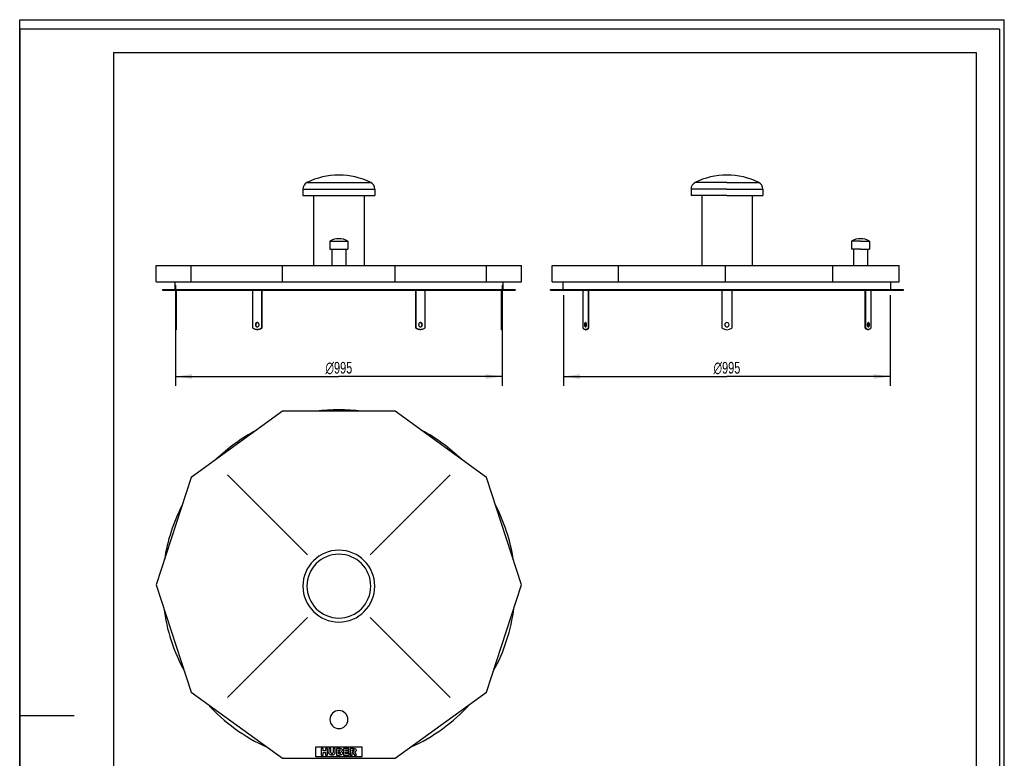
# Model space of a CAD drawing. Header units: millimetres. Extents: x 0 to 3000, y 0 to 4243.
# Tile 2 of 2: x 0 to 3000, y 1991 to 4243. Entities that reach past the tile are written whole.
import ezdxf

# ---------------------------------------------------------------- set-up
doc = ezdxf.new("R2010")
doc.units = ezdxf.units.MM
doc.header["$LTSCALE"] = 276.571429
doc.layers.get('0').update_dxf_attribs({"linetype": 'CONTINUOUS'})
for name, color, linetype in [('_2D-BEM', 7, 'CONTINUOUS'), ('_ACHSEN', 7, 'CONTINUOUS'), ('_KURVEN', 7, 'CONTINUOUS')]:
    doc.layers.add(name, color=color, linetype=linetype)
doc.styles.get("Standard").update_dxf_attribs({"font": 'txt', "width": 0.7})
doc.styles.add('TEXTSTYLE_4', font='gdt', dxfattribs={"width": 0.7})
doc.dimstyles.new('DIMSTYLE_1', dxfattribs={"dimtxt": 35.714286, "dimasz": 50, "dimexe": 2, "dimexo": 1, "dimtad": 1, "dimdec": 1, "dimtxsty": 'Standard', "dimblk": '_FILLED', "dimblk1": '_FILLED', "dimblk2": '_FILLED', "dimcen": 0.09, "dimadec": 1, "dimazin": 2, "dimtp": 0.8, "dimtm": 0.8, "dimtfac": 1, "dimtdec": 1, "dimtofl": 0, "dimtmove": 0, "dimatfit": 3, "dimldrblk": '_FILLED', "dimfxl": 1, "dimtolj": 1, "dimarcsym": 0})

# ---------------------------------------------------------------- blocks, each defined once
blk = doc.blocks.new('_FILLED')
at = {"color": 0, "linetype": 'ByBlock'}
blk.add_solid([(0, 0), (-1, 0.143), (-1, -0.143)], dxfattribs=at)
blk = doc.blocks.new('*D1')
at = {"layer": '_2D-BEM', "color": 2, "linetype": 'Continuous'}
for p, q in [((475, 3433.5), (475, 3126.4)), ((1470, 3433.5), (1470, 3126.4)), ((475, 3155), (972.5, 3155)), ((1470, 3155), (972.5, 3155))]:
    blk.add_line(p, q, dxfattribs=at)
at = {"layer": '_2D-BEM', "color": 2, "linetype": 'Continuous', "xscale": 50, "yscale": 50, "zscale": 50, "rotation": 180}
blk.add_blockref('_FILLED', (475, 3155), dxfattribs=at)
at = {"layer": '_2D-BEM', "color": 2, "linetype": 'Continuous', "xscale": 50, "yscale": 50, "zscale": 50}
blk.add_blockref('_FILLED', (1470, 3155), dxfattribs=at)
at = {"layer": '_2D-BEM', "color": 2, "linetype": 'Continuous', "insert": (972.5, 3199.6), "char_height": 35.714, "width": 193.878, "attachment_point": 2, "line_spacing_factor": 0.9, "style": 'TEXTSTYLE_4'}
blk.add_mtext('{\\Fgdt;n}\\Ftxt;995', dxfattribs=at)
blk = doc.blocks.new('*D2')
at = {"layer": '_2D-BEM', "color": 2, "linetype": 'Continuous'}
for p, q in [((1657.4, 3403.5), (1657.4, 3126.4)), ((2652.4, 3403.5), (2652.4, 3126.4)), ((1657.4, 3155), (2154.9, 3155)), ((2652.4, 3155), (2154.9, 3155))]:
    blk.add_line(p, q, dxfattribs=at)
at = {"layer": '_2D-BEM', "color": 2, "linetype": 'Continuous', "xscale": 50, "yscale": 50, "zscale": 50, "rotation": 180}
blk.add_blockref('_FILLED', (1657.4, 3155), dxfattribs=at)
at = {"layer": '_2D-BEM', "color": 2, "linetype": 'Continuous', "xscale": 50, "yscale": 50, "zscale": 50}
blk.add_blockref('_FILLED', (2652.4, 3155), dxfattribs=at)
at = {"layer": '_2D-BEM', "color": 2, "linetype": 'Continuous', "insert": (2154.9, 3199.6), "char_height": 35.714, "width": 193.878, "attachment_point": 2, "line_spacing_factor": 0.9, "style": 'TEXTSTYLE_4'}
blk.add_mtext('{\\Fgdt;n}\\Ftxt;995', dxfattribs=at)

msp = doc.modelspace()

# ---------------------------------------------------------------- linework, layer by layer
at = {"color": 7, "linetype": 'Continuous'}
for p, q in [((0, 4242.86), (3000, 4242.86)), ((0, 0), (0, 4242.86)), ((0, 4242.86), (3000, 4242.86)), ((0, 0), (0, 4242.86)), ((3000, 0), (3000, 4242.86)), ((3000, 0), (3000, 4242.86)), ((416.28, 3493.07), (522.51, 3493.07)), ((416.28, 3444.07), (416.28, 3493.07)), ((522.51, 3493.07), (633.27, 3493.07)), ((522.51, 3444.07), (522.51, 3493.07)), ((633.27, 3493.07), (800.62, 3493.07)), ((800.62, 3493.07), (1144.38, 3493.07)), ((800.62, 3444.07), (800.62, 3493.07)), ((1144.38, 3493.07), (1311.74, 3493.07)), ((1144.38, 3444.07), (1144.38, 3493.07)), ((1311.74, 3493.07), (1422.5, 3493.07)), ((1422.5, 3493.07), (1528.73, 3493.07)), ((1422.5, 3444.07), (1422.5, 3493.07)), ((1528.73, 3444.07), (1528.73, 3493.07)), ((1621.95, 3493.07), (1815.71, 3493.07)), ((1621.95, 3444.07), (1621.95, 3493.07)), ((1815.71, 3493.07), (1824.01, 3493.07)), ((1824.01, 3493.07), (2150.95, 3493.07)), ((1824.01, 3444.07), (1824.01, 3493.07)), ((2150.95, 3493.07), (2477.89, 3493.07)), ((2150.95, 3444.07), (2150.95, 3493.07)), ((2477.89, 3493.07), (2494.18, 3493.07)), ((2477.89, 3444.07), (2477.89, 3493.07)), ((2494.18, 3493.07), (2679.95, 3493.07)), ((2679.95, 3444.07), (2679.95, 3493.07)), ((416.28, 3444.07), (418.38, 3444.07)), ((418.38, 3444.07), (522.51, 3444.07)), ((473, 3444.07), (473, 3419.82)), ((522.51, 3444.07), (800.62, 3444.07)), ((800.62, 3444.07), (1144.38, 3444.07)), ((1144.38, 3444.07), (1422.5, 3444.07)), ((1422.5, 3444.07), (1526.62, 3444.07)), ((1472, 3444.07), (1472, 3419.82)), ((1526.62, 3444.07), (1528.73, 3444.07)), ((1621.95, 3444.07), (1824.01, 3444.07)), ((1655.45, 3419.82), (1655.45, 3444.07)), ((1824.01, 3444.07), (2150.95, 3444.07)), ((2150.95, 3444.07), (2477.89, 3444.07)), ((2477.89, 3444.07), (2679.95, 3444.07)), ((2654.45, 3419.82), (2654.45, 3444.07)), ((435, 3419.82), (435, 3417.82)), ((435, 3419.82), (473, 3419.82)), ((435, 3417.82), (475, 3417.82)), ((473, 3419.82), (1472, 3419.82)), ((475, 3417.82), (710.76, 3417.82)), ((710.76, 3417.82), (736.74, 3417.82)), ((736.74, 3417.82), (1208.26, 3417.82)), ((1208.26, 3417.82), (1234.24, 3417.82)), ((1234.24, 3417.82), (1470, 3417.82)), ((1470, 3417.82), (1510, 3417.82)), ((1472, 3419.82), (1510, 3419.82)), ((1510, 3419.82), (1510, 3417.82)), ((1617.45, 3419.82), (1655.45, 3419.82)), ((1617.45, 3417.82), (1617.45, 3419.82)), ((1617.45, 3417.82), (1657.45, 3417.82)), ((1655.45, 3419.82), (2154.95, 3419.82)), ((1657.45, 3417.82), (1716.6, 3417.82)), ((1716.6, 3417.82), (1716.8, 3417.82)), ((1716.8, 3417.82), (1731.6, 3417.82)), ((1731.6, 3417.82), (2139.95, 3417.82)), ((2139.95, 3417.82), (2154.95, 3417.82)), ((2154.95, 3419.82), (2654.45, 3419.82)), ((2154.95, 3417.82), (2169.95, 3417.82)), ((2169.95, 3417.82), (2578.29, 3417.82)), ((2578.29, 3417.82), (2593.1, 3417.82)), ((2593.1, 3417.82), (2593.29, 3417.82)), ((2593.29, 3417.82), (2652.45, 3417.82)), ((2652.45, 3417.82), (2692.45, 3417.82)), ((2654.45, 3419.82), (2692.45, 3419.82)), ((2692.45, 3417.82), (2692.45, 3419.82)), ((800.62, 3049.03), (522.51, 2846.97)), ((1144.38, 3049.03), (800.62, 3049.03)), ((1422.5, 2846.97), (1144.38, 3049.03)), ((522.51, 2846.97), (416.28, 2520.03)), ((1528.73, 2520.03), (1422.5, 2846.97)), ((416.28, 2520.03), (522.51, 2193.09)), ((1422.5, 2193.09), (1528.73, 2520.03)), ((522.51, 2193.09), (800.62, 1991.03)), ((1144.38, 1991.03), (1422.5, 2193.09)), ((800.62, 1991.03), (1144.38, 1991.03))]:
    msp.add_line(p, q, dxfattribs=at)
at = {"color": 3, "linetype": 'Continuous'}
for p, q in [((0, 4214.29), (0, 2121.43)), ((2985.71, 4214.29), (0, 4214.29)), ((2985.71, 4214.29), (2985.71, 0)), ((0, 2121.43), (0, 0)), ((0, 2121.43), (165.71, 2121.43))]:
    msp.add_line(p, q, dxfattribs=at)
at = {"color": 5, "linetype": 'Continuous'}
for p, q in [((285.71, 4142.86), (2914.29, 4142.86)), ((285.71, 4142.86), (285.71, 71.43)), ((2914.29, 4142.86), (2914.29, 71.43))]:
    msp.add_line(p, q, dxfattribs=at)
at = {"color": 7, "linetype": 'Continuous'}
for start, end in [(82.60619, 97.39381), (117.98568, 134.00006), (45.99994, 62.01432), (152.59572, 171.42086), (8.57914, 27.40428), (187.08117, 208.89974), (331.10026, 352.91883), (222.01372, 245.9895), (294.0105, 317.98628)]:
    msp.add_arc((972.5, 2516.03), 537.5, start, end, dxfattribs=at)
at = {"layer": '_ACHSEN', "color": 7, "linetype": 'Continuous'}
for p, q in [((863, 3726.64), (863, 3706.64)), ((1082, 3726.64), (1082, 3706.64)), ((2045.45, 3726.64), (2045.45, 3706.64)), ((2264.45, 3726.64), (2264.45, 3706.64)), ((863, 3706.64), (895.5, 3706.64)), ((895.5, 3706.64), (1049.5, 3706.64)), ((895.5, 3706.64), (895.5, 3493.07)), ((1049.5, 3706.64), (1082, 3706.64)), ((1049.5, 3706.64), (1049.5, 3493.07)), ((2077.95, 3706.64), (2045.45, 3706.64)), ((2154.95, 3706.64), (2077.95, 3706.64)), ((2077.95, 3706.64), (2077.95, 3493.07)), ((2154.95, 3706.64), (2231.95, 3706.64)), ((2231.95, 3706.64), (2264.45, 3706.64)), ((2231.95, 3706.64), (2231.95, 3493.07)), ((945, 3568.07), (945, 3543.07)), ((945, 3568.07), (1000, 3568.07)), ((945, 3543.07), (951.3, 3543.07)), ((951.3, 3543.07), (993.7, 3543.07)), ((951.3, 3543.07), (951.3, 3493.07)), ((993.7, 3543.07), (1000, 3543.07)), ((993.7, 3543.07), (993.7, 3493.07)), ((1000, 3568.07), (1000, 3543.07)), ((2534.45, 3568.07), (2534.45, 3543.07)), ((2561.95, 3568.07), (2534.45, 3568.07)), ((2540.75, 3543.07), (2534.45, 3543.07)), ((2561.95, 3543.07), (2540.75, 3543.07)), ((2540.75, 3543.07), (2540.75, 3493.07)), ((2561.95, 3568.07), (2589.45, 3568.07)), ((2561.95, 3543.07), (2583.15, 3543.07)), ((2583.15, 3543.07), (2589.45, 3543.07)), ((2583.15, 3543.07), (2583.15, 3493.07)), ((2589.45, 3568.07), (2589.45, 3543.07)), ((475, 3417.82), (475, 3302.82)), ((477, 3417.82), (477, 3302.82)), ((710.76, 3302.82), (710.76, 3417.82)), ((736.74, 3417.82), (736.74, 3302.82)), ((737.74, 3417.82), (737.74, 3302.82)), ((1207.26, 3302.82), (1207.26, 3417.82)), ((1208.26, 3302.82), (1208.26, 3417.82)), ((1234.24, 3417.82), (1234.24, 3302.82)), ((1468, 3302.82), (1468, 3417.82)), ((1470, 3302.82), (1470, 3417.82)), ((1716.6, 3302.82), (1716.6, 3417.82)), ((1731.6, 3417.82), (1731.6, 3302.82)), ((1733.33, 3417.82), (1733.33, 3302.82)), ((2139.95, 3302.82), (2139.95, 3417.82)), ((2169.95, 3417.82), (2169.95, 3302.82)), ((2576.56, 3302.82), (2576.56, 3417.82)), ((2578.29, 3302.82), (2578.29, 3417.82)), ((2593.29, 3417.82), (2593.29, 3302.82)), ((475, 3302.82), (475, 3297.82)), ((475, 3302.82), (477, 3302.82)), ((477, 3302.82), (477, 3297.82)), ((736.74, 3302.82), (737.74, 3302.82)), ((1208.26, 3302.82), (1207.26, 3302.82)), ((1468, 3297.82), (1468, 3302.82)), ((1470, 3302.82), (1468, 3302.82)), ((1470, 3297.82), (1470, 3302.82)), ((1731.6, 3302.82), (1733.33, 3302.82)), ((2578.29, 3302.82), (2576.56, 3302.82)), ((475, 3297.82), (477, 3297.82)), ((723.75, 3297.82), (724.75, 3297.82)), ((1221.25, 3297.82), (1220.25, 3297.82)), ((1470, 3297.82), (1468, 3297.82)), ((1724.1, 3297.82), (1725.83, 3297.82)), ((2585.79, 3297.82), (2584.06, 3297.82))]:
    msp.add_line(p, q, dxfattribs=at)
at = {"layer": '_ACHSEN', "color": 9, "linetype": 'Continuous'}
for p, q in [((863, 3726.64), (1082, 3726.64)), ((875.17, 3746.26), (1069.83, 3746.26)), ((2154.95, 3726.64), (2045.45, 3726.64)), ((2154.95, 3746.26), (2057.62, 3746.26)), ((2154.95, 3746.26), (2252.28, 3746.26)), ((2154.95, 3726.64), (2264.45, 3726.64))]:
    msp.add_line(p, q, dxfattribs=at)
at = {"layer": '_ACHSEN', "color": 7, "linetype": 'Continuous'}
for centre, radius, start, end in [((972.5, 3549.97), 219.1, 90, 116.37339), ((972.5, 3549.97), 219.1, 63.62661, 90), ((2154.95, 3549.97), 219.1, 90, 116.37339), ((2154.95, 3549.97), 219.1, 63.62661, 90), ((884.9, 3726.64), 21.9, 116.37339, 180), ((1060.1, 3726.64), 21.9, 0, 63.62661), ((2067.35, 3726.64), 21.9, 116.37339, 180), ((2242.55, 3726.64), 21.9, 0, 63.62661), ((972.5, 3517.57), 57.5, 90, 118.57188), ((972.5, 3517.57), 57.5, 61.42812, 90), ((2561.95, 3517.57), 57.5, 90, 118.57188), ((2561.95, 3517.57), 57.5, 61.42812, 90), ((724.76, 3314.39), 4.92, 95.89001, 101.56681), ((724.76, 3311.24), 4.92, 258.43319, 264.10999), ((1220.25, 3314.39), 4.92, 78.43319, 84.10999), ((1220.25, 3311.24), 4.92, 275.89001, 281.56681), ((2154.95, 3322.82), 25, 233.1301, 306.8699), ((2154.95, 3312.82), 6.5, 0, 180), ((2154.95, 3312.82), 6.5, 180, 360), ((723.75, 3316.57), 18.76, 270.00049, 273.05027), ((1221.25, 3316.57), 18.76, 266.94973, 269.99951), ((972.5, 2516.03), 109.5, 0, 180), ((972.5, 2516.03), 109.5, 180, 360), ((972.5, 2109.03), 27.5, 0, 180), ((972.5, 2109.03), 27.5, 180, 360)]:
    msp.add_arc(centre, radius, start, end, dxfattribs=at)
at = {"layer": '_ACHSEN', "color": 9, "linetype": 'Continuous'}
for start, end in [(0, 180), (180, 360)]:
    msp.add_arc((972.5, 2516.03), 97.33, start, end, dxfattribs=at)
at = {"layer": '_ACHSEN', "color": 7, "linetype": 'Continuous'}
for points, knots in [([(723.75, 3297.82), (722.59, 3297.82), (720.25, 3298.03), (716.85, 3299.01), (713.63, 3300.59), (711.68, 3302.02), (710.76, 3302.82)], [0, 0, 0, 0, 0.2452308, 0.4925188, 0.7436638, 1, 1, 1, 1]), ([(723.75, 3319.32), (723.02, 3319.32), (721.49, 3318.96), (719.62, 3317.48), (718.4, 3315.32), (718.12, 3313.66), (718.12, 3312.82)], [0, 0, 0, 0, 0.2332175, 0.4765998, 0.7336719, 1, 1, 1, 1]), ([(718.12, 3312.82), (718.12, 3311.97), (718.4, 3310.31), (719.62, 3308.15), (721.49, 3306.67), (723.02, 3306.32), (723.75, 3306.32)], [0, 0, 0, 0, 0.2663281, 0.5234002, 0.7667825, 1, 1, 1, 1]), ([(723.77, 3319.22), (723.12, 3319.08), (721.83, 3318.53), (720.32, 3317.03), (719.35, 3315.05), (719.12, 3313.56), (719.12, 3312.82)], [0, 0, 0, 0, 0.2340981, 0.4790666, 0.7358279, 1, 1, 1, 1]), ([(719.12, 3312.82), (719.12, 3312.07), (719.35, 3310.58), (720.32, 3308.6), (721.83, 3307.1), (723.12, 3306.55), (723.77, 3306.41)], [0, 0, 0, 0, 0.2641721, 0.5209334, 0.7659019, 1, 1, 1, 1]), ([(729.38, 3312.82), (729.38, 3313.66), (729.1, 3315.32), (727.88, 3317.48), (726.01, 3318.96), (724.49, 3319.32), (723.75, 3319.32)], [0, 0, 0, 0, 0.2663281, 0.5234002, 0.7667825, 1, 1, 1, 1]), ([(723.75, 3306.32), (724.49, 3306.32), (726.01, 3306.67), (727.88, 3308.15), (729.1, 3310.31), (729.38, 3311.97), (729.38, 3312.82)], [0, 0, 0, 0, 0.2332175, 0.4765998, 0.7336719, 1, 1, 1, 1]), ([(737.74, 3302.82), (736.83, 3302.02), (734.88, 3300.59), (731.65, 3299.01), (728.25, 3298.03), (725.91, 3297.82), (724.75, 3297.82)], [0, 0, 0, 0, 0.2563362, 0.5074812, 0.7547692, 1, 1, 1, 1]), ([(736.74, 3302.82), (735.06, 3301.36), (731.28, 3298.97), (726.91, 3297.96), (724.75, 3297.84)], [0, 0, 0, 0, 0.5074756, 1, 1, 1, 1]), ([(1220.25, 3297.82), (1219.09, 3297.82), (1216.75, 3298.03), (1213.35, 3299.01), (1210.13, 3300.59), (1208.18, 3302.02), (1207.26, 3302.82)], [0, 0, 0, 0, 0.2452308, 0.4925188, 0.7436638, 1, 1, 1, 1]), ([(1220.25, 3297.84), (1218.1, 3297.96), (1213.73, 3298.97), (1209.95, 3301.36), (1208.26, 3302.82)], [0, 0, 0, 0, 0.4925244, 1, 1, 1, 1]), ([(1221.25, 3319.32), (1220.52, 3319.32), (1218.99, 3318.96), (1217.12, 3317.48), (1215.9, 3315.32), (1215.62, 3313.66), (1215.62, 3312.82)], [0, 0, 0, 0, 0.2332175, 0.4765998, 0.7336719, 1, 1, 1, 1]), ([(1215.62, 3312.82), (1215.62, 3311.97), (1215.9, 3310.31), (1217.12, 3308.15), (1218.99, 3306.67), (1220.52, 3306.32), (1221.25, 3306.32)], [0, 0, 0, 0, 0.2663281, 0.5234002, 0.7667825, 1, 1, 1, 1]), ([(1225.88, 3312.82), (1225.88, 3313.56), (1225.66, 3315.05), (1224.68, 3317.03), (1223.17, 3318.53), (1221.88, 3319.08), (1221.23, 3319.22)], [0, 0, 0, 0, 0.2641721, 0.5209334, 0.7659019, 1, 1, 1, 1]), ([(1221.23, 3306.41), (1221.88, 3306.55), (1223.17, 3307.1), (1224.68, 3308.6), (1225.66, 3310.58), (1225.88, 3312.07), (1225.88, 3312.82)], [0, 0, 0, 0, 0.2340981, 0.4790666, 0.7358279, 1, 1, 1, 1]), ([(1226.88, 3312.82), (1226.88, 3313.66), (1226.6, 3315.32), (1225.38, 3317.48), (1223.51, 3318.96), (1221.99, 3319.32), (1221.25, 3319.32)], [0, 0, 0, 0, 0.2663281, 0.5234002, 0.7667825, 1, 1, 1, 1]), ([(1221.25, 3306.32), (1221.99, 3306.32), (1223.51, 3306.67), (1225.38, 3308.15), (1226.6, 3310.31), (1226.88, 3311.97), (1226.88, 3312.82)], [0, 0, 0, 0, 0.2332175, 0.4765998, 0.7336719, 1, 1, 1, 1]), ([(1234.24, 3302.82), (1233.33, 3302.02), (1231.38, 3300.59), (1228.15, 3299.01), (1224.75, 3298.03), (1222.41, 3297.82), (1221.25, 3297.82)], [0, 0, 0, 0, 0.2563362, 0.5074812, 0.7547692, 1, 1, 1, 1]), ([(1724.1, 3297.82), (1723.42, 3297.82), (1722.01, 3298.05), (1720.02, 3299.07), (1718.17, 3300.69), (1717.11, 3302.06), (1716.6, 3302.82)], [0, 0, 0, 0, 0.2165686, 0.4487191, 0.7078717, 1, 1, 1, 1]), ([(1724.1, 3319.32), (1723.88, 3319.32), (1723.43, 3319.22), (1722.8, 3318.82), (1722.24, 3318.2), (1721.56, 3317.05), (1721, 3315.23), (1720.85, 3313.65), (1720.85, 3312.82)], [0, 0, 0, 0, 0.0823068, 0.1731319, 0.2778899, 0.3984498, 0.6816237, 1, 1, 1, 1]), ([(1720.85, 3312.82), (1720.85, 3311.98), (1721, 3310.4), (1721.56, 3308.58), (1722.24, 3307.43), (1722.8, 3306.81), (1723.43, 3306.41), (1723.88, 3306.32), (1724.1, 3306.32)], [0, 0, 0, 0, 0.3183763, 0.6015502, 0.7221101, 0.8268681, 0.9176932, 1, 1, 1, 1]), ([(1724.97, 3319.08), (1724.59, 3318.87), (1723.87, 3318.15), (1723.15, 3316.68), (1722.69, 3314.85), (1722.58, 3313.51), (1722.58, 3312.82)], [0, 0, 0, 0, 0.1872653, 0.4228731, 0.6998833, 1, 1, 1, 1]), ([(1722.58, 3312.82), (1722.58, 3312.12), (1722.69, 3310.78), (1723.15, 3308.95), (1723.87, 3307.48), (1724.59, 3306.76), (1724.97, 3306.55)], [0, 0, 0, 0, 0.3001167, 0.5771269, 0.8127347, 1, 1, 1, 1]), ([(1727.35, 3312.82), (1727.35, 3313.65), (1727.2, 3315.23), (1726.64, 3317.05), (1725.95, 3318.2), (1725.39, 3318.82), (1724.77, 3319.22), (1724.31, 3319.32), (1724.1, 3319.32)], [0, 0, 0, 0, 0.3183763, 0.6015502, 0.7221101, 0.8268681, 0.9176932, 1, 1, 1, 1]), ([(1724.1, 3306.32), (1724.31, 3306.32), (1724.77, 3306.41), (1725.39, 3306.81), (1725.95, 3307.43), (1726.64, 3308.58), (1727.2, 3310.4), (1727.35, 3311.98), (1727.35, 3312.82)], [0, 0, 0, 0, 0.0823068, 0.1731319, 0.2778899, 0.3984498, 0.6816237, 1, 1, 1, 1]), ([(1731.6, 3302.82), (1731.09, 3302.06), (1730.03, 3300.69), (1728.18, 3299.07), (1726.18, 3298.05), (1724.78, 3297.82), (1724.1, 3297.82)], [0, 0, 0, 0, 0.2921283, 0.5512809, 0.7834314, 1, 1, 1, 1]), ([(1733.33, 3302.82), (1732.83, 3302.06), (1731.76, 3300.69), (1729.91, 3299.07), (1727.92, 3298.05), (1726.51, 3297.82), (1725.83, 3297.82)], [0, 0, 0, 0, 0.2921283, 0.5512809, 0.7834314, 1, 1, 1, 1]), ([(2584.06, 3297.82), (2583.39, 3297.82), (2581.98, 3298.05), (2579.98, 3299.07), (2578.13, 3300.69), (2577.07, 3302.06), (2576.56, 3302.82)], [0, 0, 0, 0, 0.2165686, 0.4487191, 0.7078717, 1, 1, 1, 1]), ([(2585.79, 3297.82), (2585.12, 3297.82), (2583.71, 3298.05), (2581.72, 3299.07), (2579.86, 3300.69), (2578.8, 3302.06), (2578.29, 3302.82)], [0, 0, 0, 0, 0.2165686, 0.4487191, 0.7078717, 1, 1, 1, 1]), ([(2585.79, 3319.32), (2585.58, 3319.32), (2585.12, 3319.22), (2584.5, 3318.82), (2583.94, 3318.2), (2583.26, 3317.05), (2582.69, 3315.23), (2582.54, 3313.65), (2582.54, 3312.82)], [0, 0, 0, 0, 0.0823068, 0.1731319, 0.2778899, 0.3984498, 0.6816237, 1, 1, 1, 1]), ([(2582.54, 3312.82), (2582.54, 3311.98), (2582.69, 3310.4), (2583.26, 3308.58), (2583.94, 3307.43), (2584.5, 3306.81), (2585.12, 3306.41), (2585.58, 3306.32), (2585.79, 3306.32)], [0, 0, 0, 0, 0.3183763, 0.6015502, 0.7221101, 0.8268681, 0.9176932, 1, 1, 1, 1]), ([(2587.31, 3312.82), (2587.31, 3313.51), (2587.21, 3314.85), (2586.74, 3316.68), (2586.02, 3318.15), (2585.31, 3318.87), (2584.93, 3319.08)], [0, 0, 0, 0, 0.3001167, 0.5771269, 0.8127347, 1, 1, 1, 1]), ([(2584.93, 3306.55), (2585.31, 3306.76), (2586.02, 3307.48), (2586.74, 3308.95), (2587.21, 3310.78), (2587.31, 3312.12), (2587.31, 3312.82)], [0, 0, 0, 0, 0.1872653, 0.4228731, 0.6998833, 1, 1, 1, 1]), ([(2589.04, 3312.82), (2589.04, 3313.65), (2588.9, 3315.23), (2588.33, 3317.05), (2587.65, 3318.2), (2587.09, 3318.82), (2586.47, 3319.22), (2586.01, 3319.32), (2585.79, 3319.32)], [0, 0, 0, 0, 0.3183763, 0.6015502, 0.7221101, 0.8268681, 0.9176932, 1, 1, 1, 1]), ([(2585.79, 3306.32), (2586.01, 3306.32), (2586.47, 3306.41), (2587.09, 3306.81), (2587.65, 3307.43), (2588.33, 3308.58), (2588.9, 3310.4), (2589.04, 3311.98), (2589.04, 3312.82)], [0, 0, 0, 0, 0.0823068, 0.1731319, 0.2778899, 0.3984498, 0.6816237, 1, 1, 1, 1]), ([(2593.29, 3302.82), (2592.79, 3302.06), (2591.73, 3300.69), (2589.87, 3299.07), (2587.88, 3298.05), (2586.47, 3297.82), (2585.79, 3297.82)], [0, 0, 0, 0, 0.2921283, 0.5512809, 0.7834314, 1, 1, 1, 1])]:
    msp.add_open_spline(points, degree=3, knots=knots, dxfattribs=at)
at = {"layer": '_KURVEN', "color": 4, "linetype": 'Continuous'}
for p, q in [((877.04, 2611.49), (633.27, 2855.27)), ((1067.96, 2611.49), (1311.74, 2855.27)), ((877.04, 2420.57), (633.27, 2176.8)), ((1067.96, 2420.57), (1311.74, 2176.8)), ((902.5, 2026.03), (1042.5, 2026.03)), ((902.5, 1996.03), (902.5, 2026.03)), ((918.41, 2021.03), (918.41, 2001.03)), ((924.59, 2021.03), (918.41, 2021.03)), ((924.59, 2014.03), (924.59, 2021.03)), ((931.34, 2014.03), (924.59, 2014.03)), ((937.55, 2021.03), (931.34, 2021.03)), ((931.34, 2021.03), (931.34, 2014.03)), ((937.55, 2001.03), (937.55, 2021.03)), ((947.84, 2021.03), (941.67, 2021.03)), ((941.67, 2021.03), (941.67, 2009.11)), ((947.84, 2008.82), (947.84, 2021.03)), ((954.67, 2021.03), (954.67, 2008.82)), ((960.84, 2021.03), (954.67, 2021.03)), ((960.84, 2009.11), (960.84, 2021.03)), ((964.94, 2021.03), (964.94, 2001.03)), ((976.51, 2021.03), (964.94, 2021.03)), ((971.18, 2013.19), (971.18, 2016.98)), ((971.18, 2016.98), (973.91, 2016.98)), ((973.87, 2013.19), (971.18, 2013.19)), ((1003.21, 2021.03), (986.65, 2021.03)), ((986.65, 2021.03), (986.65, 2001.03)), ((992.84, 2013.58), (992.84, 2016.76)), ((992.84, 2016.76), (1003.21, 2016.76)), ((1002.46, 2013.58), (992.84, 2013.58)), ((1002.46, 2009.5), (1002.46, 2013.58)), ((1003.21, 2016.76), (1003.21, 2021.03)), ((1017.22, 2021.03), (1006.92, 2021.03)), ((1006.92, 2021.03), (1006.92, 2001.03)), ((1013.13, 2012.93), (1013.13, 2016.99)), ((1013.13, 2016.99), (1015.84, 2016.99)), ((1015.74, 2012.93), (1013.13, 2012.93)), ((1042.5, 2026.03), (1042.5, 1996.03)), ((1042.5, 1996.03), (902.5, 1996.03)), ((918.41, 2001.03), (924.59, 2001.03)), ((924.59, 2001.03), (924.59, 2009.12)), ((924.59, 2009.12), (931.34, 2009.12)), ((931.34, 2009.12), (931.34, 2001.03)), ((931.34, 2001.03), (937.55, 2001.03)), ((964.94, 2001.03), (975.61, 2001.03)), ((971.18, 2005.33), (971.18, 2009.38)), ((971.18, 2009.38), (974.32, 2009.38)), ((974.33, 2005.33), (971.18, 2005.33)), ((986.65, 2001.03), (1003.51, 2001.03)), ((992.84, 2005.56), (992.84, 2009.5)), ((992.84, 2009.5), (1002.46, 2009.5)), ((1003.51, 2005.56), (992.84, 2005.56)), ((1003.51, 2001.03), (1003.51, 2005.56)), ((1006.92, 2001.03), (1013.13, 2001.03)), ((1013.13, 2001.03), (1013.13, 2009.15)), ((1013.13, 2009.15), (1013.68, 2009.15)), ((1016.31, 2007.14), (1019.61, 2001.03)), ((1019.61, 2001.03), (1026.6, 2001.03)), ((1026.6, 2001.03), (1023.59, 2006.82))]:
    msp.add_line(p, q, dxfattribs=at)
for points in [[(973.87, 2013.19), (974.82, 2013.19), (975.49, 2013.35), (975.87, 2013.68)], [(975.87, 2016.49), (975.49, 2016.82), (974.84, 2016.98), (973.91, 2016.98)], [(976.44, 2015.12), (976.44, 2015.7), (976.25, 2016.16), (975.87, 2016.49)], [(975.87, 2013.68), (976.25, 2014), (976.44, 2014.5), (976.44, 2015.12)], [(976.51, 2021.03), (978.44, 2021.03), (979.91, 2020.55), (980.95, 2019.6)], [(981.4, 2013.01), (980.91, 2012.44), (980.18, 2012), (979.24, 2011.67)], [(979.24, 2011.67), (980.67, 2011.32), (981.72, 2010.73), (982.41, 2009.88)], [(980.95, 2019.6), (981.98, 2018.64), (982.5, 2017.46), (982.5, 2016.05)], [(982.5, 2016.05), (982.5, 2014.86), (982.13, 2013.85), (981.4, 2013.01)], [(1015.74, 2012.93), (1016.01, 2012.93), (1016.55, 2013.01), (1017.37, 2013.19)], [(1018.15, 2016.47), (1017.74, 2016.82), (1016.96, 2016.99), (1015.84, 2016.99)], [(1017.22, 2021.03), (1019.13, 2021.03), (1020.59, 2020.87), (1021.6, 2020.54)], [(1017.37, 2013.19), (1017.78, 2013.28), (1018.11, 2013.49), (1018.37, 2013.82)], [(1018.76, 2014.99), (1018.76, 2015.63), (1018.56, 2016.12), (1018.15, 2016.47)], [(1018.37, 2013.82), (1018.63, 2014.15), (1018.76, 2014.55), (1018.76, 2014.99)], [(1022.3, 2010.64), (1021.78, 2010.32), (1021.06, 2010.06), (1020.13, 2009.86)], [(1021.6, 2020.54), (1022.61, 2020.21), (1023.42, 2019.6), (1024.04, 2018.71)], [(1024.25, 2012.6), (1023.78, 2011.79), (1023.13, 2011.14), (1022.3, 2010.64)], [(1024.04, 2018.71), (1024.66, 2017.82), (1024.97, 2016.75), (1024.97, 2015.48)], [(1024.97, 2015.48), (1024.97, 2014.36), (1024.73, 2013.4), (1024.25, 2012.6)], [(942.24, 2005.72), (941.86, 2007.01), (941.67, 2008.12), (941.67, 2009.11)], [(943.56, 2003.42), (942.91, 2004.17), (942.48, 2004.93), (942.24, 2005.72)], [(945.68, 2001.7), (944.9, 2002.11), (944.19, 2002.68), (943.56, 2003.42)], [(948.56, 2000.89), (947.41, 2001.03), (946.44, 2001.29), (945.68, 2001.7)], [(947.84, 2008.82), (947.84, 2007.73), (948.14, 2006.88), (948.74, 2006.27)], [(951.75, 2000.69), (950.77, 2000.69), (949.71, 2000.76), (948.56, 2000.89)], [(948.74, 2006.27), (949.34, 2005.66), (950.18, 2005.36), (951.26, 2005.36)], [(951.26, 2005.36), (952.32, 2005.36), (953.16, 2005.66), (953.76, 2006.26)], [(956.07, 2001.36), (954.88, 2000.92), (953.43, 2000.69), (951.75, 2000.69)], [(953.76, 2006.26), (954.36, 2006.86), (954.67, 2007.72), (954.67, 2008.82)], [(958.55, 2003.01), (957.75, 2002.22), (956.94, 2001.67), (956.07, 2001.36)], [(960.28, 2005.76), (959.91, 2004.71), (959.34, 2003.8), (958.55, 2003.01)], [(960.84, 2009.11), (960.84, 2007.92), (960.65, 2006.82), (960.28, 2005.76)], [(976.58, 2008.83), (976.14, 2009.19), (975.39, 2009.38), (974.32, 2009.38)], [(974.33, 2005.33), (975.39, 2005.33), (976.14, 2005.51), (976.58, 2005.89)], [(978.38, 2001.3), (976.99, 2001.11), (976.06, 2001.03), (975.61, 2001.03)], [(977.24, 2007.42), (977.24, 2008), (977.02, 2008.48), (976.58, 2008.83)], [(976.58, 2005.89), (977.02, 2006.27), (977.24, 2006.77), (977.24, 2007.42)], [(980.73, 2001.96), (980.21, 2001.66), (979.42, 2001.44), (978.38, 2001.3)], [(982.7, 2003.92), (982.22, 2003.09), (981.56, 2002.44), (980.73, 2001.96)], [(982.41, 2009.88), (983.09, 2009.04), (983.43, 2007.99), (983.43, 2006.72)], [(983.43, 2006.72), (983.43, 2005.68), (983.18, 2004.74), (982.7, 2003.92)], [(1015.18, 2008.67), (1014.74, 2008.98), (1014.23, 2009.15), (1013.68, 2009.15)], [(1016.31, 2007.14), (1015.88, 2007.93), (1015.52, 2008.44), (1015.18, 2008.67)], [(1020.13, 2009.86), (1020.87, 2009.6), (1021.41, 2009.35), (1021.74, 2009.11)], [(1021.74, 2009.11), (1021.97, 2008.94), (1022.3, 2008.6), (1022.73, 2008.06)], [(1022.73, 2008.06), (1023.16, 2007.52), (1023.44, 2007.12), (1023.59, 2006.82)]]:
    msp.add_open_spline(points, degree=3, dxfattribs=at)

# ---------------------------------------------------------------- dimensions: what is measured, and where the dimension line sits
at = {"layer": '_2D-BEM', "color": 2, "linetype": 'Continuous'}
for base, p1, p2, picture, middle in [((1470, 3154.97), (475, 3434.53), (1470, 3434.53), '*D1', (972.5, 3154.97)), ((2652.45, 3154.97), (1657.45, 3404.53), (2652.45, 3404.53), '*D2', (2154.95, 3154.97))]:
    dim = msp.add_linear_dim(base=base, p1=p1, p2=p2, text='%%c<>', dimstyle='DIMSTYLE_1', dxfattribs=at)
    dim.commit()
    dim.dimension.update_dxf_attribs({"geometry": picture, "text_midpoint": middle, "dimtype": 160})

doc.saveas('drawing.dxf')
